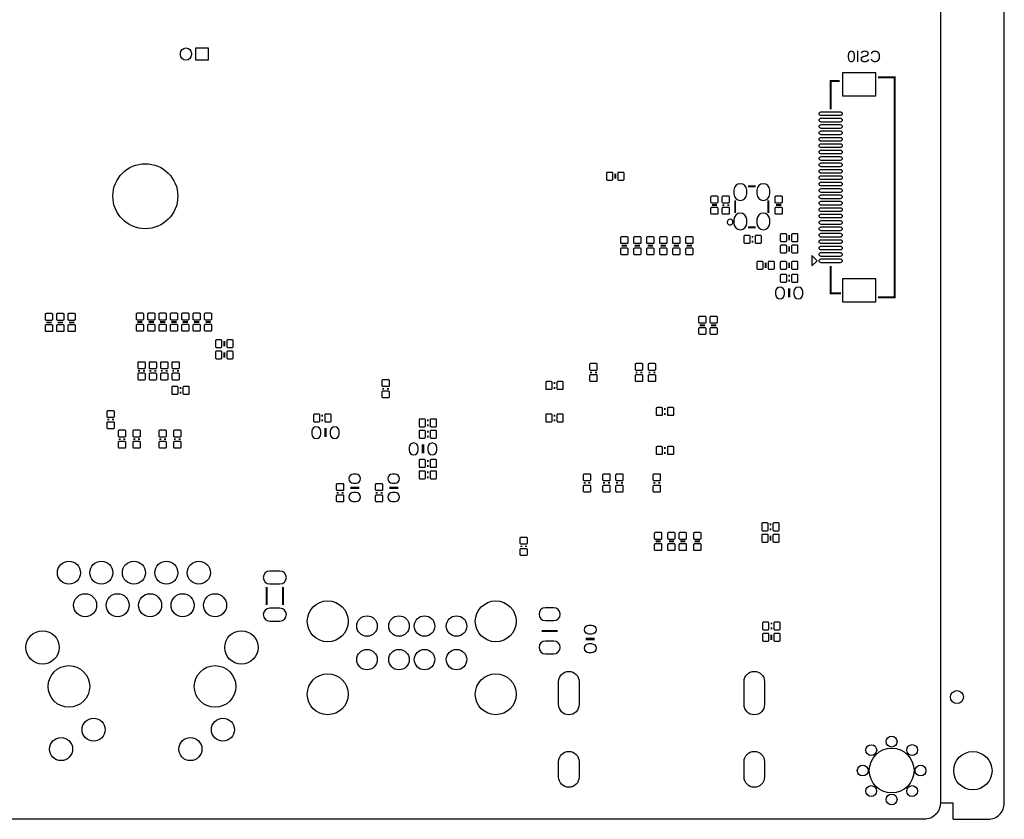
# Model space of a CAD drawing. Extents: x -5 to 175, y 0 to 125.
# Tile 4 of 5: x 98 to 175, y 0 to 62. Entities that reach past the tile are written whole.
import ezdxf

# ---------------------------------------------------------------- set-up
doc = ezdxf.new("R2010")
doc.units = 0
for name, color, linetype in [('BG_OUTLINE', 7, 'CONTINUOUS'), ('BG_SILKSCREEN_BOTTOM', 23, 'CONTINUOUS'), ('PG_SILKSCREEN_BOTTOM', 23, 'CONTINUOUS'), ('PIN_BOTTOM', 132, 'CONTINUOUS')]:
    doc.layers.add(name, color=color, linetype=linetype)

msp = doc.modelspace()

# ---------------------------------------------------------------- linework, layer by layer
at = {"layer": 'BG_OUTLINE'}
for points in [[(-0.999998, 124.99975), (-0.999998, 123.72975), (0, 123.72975, -0.414214), (1.27, 124.99975), (168.730676, 124.99975, -0.414214), (170.000676, 123.72975), (170.000676, 1.27, -0.414214), (168.730676, 0), (1.27, 0, -0.414214), (0, 1.27), (0, 123.72975)], [(171.000674, 0), (173.730666, 0, 0.414214), (175.000666, 1.27), (175.000666, 123.72975, 0.414214), (173.730666, 124.99975), (171.000674, 124.99975)]]:
    msp.add_lwpolyline(points, format="xyb", dxfattribs=at)
msp.add_lwpolyline([(171.000674, 0), (171.000674, 1.27), (170.000676, 1.27)], dxfattribs=at)
at = {"layer": 'PG_SILKSCREEN_BOTTOM'}
for points, const_width in [([(161.423604, 55.493158), (161.423604, 57.702958), (162.123628, 57.702958)], 0.1524), ([(165.123622, 58.002932), (166.423594, 58.002932), (166.423594, 40.803068), (165.123622, 40.803068)], 0.1524), ([(144.5768, 50.0634), (144.5768, 50.4698)], 0.1524), ([(154.954732, 49.478946), (155.55468, 49.478946)], 0.1524), ([(152.536906, 48.006), (152.130506, 48.006)], 0.1524), ([(153.032206, 47.9425), (153.032206, 48.0695)], 0.1524), ([(153.413206, 48.0695), (153.413206, 47.9425)], 0.1524), ([(153.954734, 47.379128), (153.954734, 48.378872)], 0.1524), ([(156.554678, 47.379128), (156.554678, 48.378872)], 0.1524), ([(157.1498, 48.006), (157.5562, 48.006)], 0.1524), ([(154.954732, 46.279054), (155.55468, 46.279054)], 0.1524), ([(155.2575, 45.5295), (155.3845, 45.5295)], 0.1524), ([(158.175706, 45.2628), (158.175706, 45.6692)], 0.1524), ([(145.0848, 44.831), (145.4912, 44.831)], 0.1524), ([(146.1008, 44.831), (146.5072, 44.831)], 0.1524), ([(147.1168, 44.831), (147.5232, 44.831)], 0.1524), ([(148.1328, 44.831), (148.5392, 44.831)], 0.1524), ([(149.1488, 44.831), (149.5552, 44.831)], 0.1524), ([(150.1648, 44.831), (150.5712, 44.831)], 0.1524), ([(155.3845, 45.1485), (155.2575, 45.1485)], 0.1524), ([(158.175706, 44.3738), (158.175706, 44.7802)], 0.1524), ([(156.337, 43.5102), (156.337, 43.1038)], 0.1524), ([(158.175706, 43.1038), (158.175706, 43.5102)], 0.1524), ([(161.423604, 43.253152), (161.423604, 41.103042), (162.223704, 41.103042)], 0.1524), ([(158.112206, 42.4815), (158.239206, 42.4815)], 0.1524), ([(158.239206, 42.1005), (158.112206, 42.1005)], 0.1524), ([(158.175706, 40.7924), (158.175706, 41.5036)], 0.2032), ([(100.089716, 38.833044), (100.496116, 38.833044)], 0.1524), ([(100.978716, 38.833044), (101.385116, 38.833044)], 0.1524), ([(101.867716, 38.833044), (102.274116, 38.833044)], 0.1524), ([(107.201716, 38.862), (107.608116, 38.862)], 0.1524), ([(108.497116, 38.862), (108.090716, 38.862)], 0.1524), ([(109.386116, 38.862), (108.979716, 38.862)], 0.1524), ([(109.868716, 38.862), (110.275116, 38.862)], 0.1524), ([(111.164116, 38.862), (110.757716, 38.862)], 0.1524), ([(111.646716, 38.862), (112.053116, 38.862)], 0.1524), ([(112.535716, 38.862), (112.942116, 38.862)], 0.1524), ([(151.5872, 38.608), (151.1808, 38.608)], 0.1524), ([(152.4762, 38.608), (152.0698, 38.608)], 0.1524), ([(114.008916, 37.385244), (114.008916, 36.978844)], 0.1524), ([(114.008916, 36.496244), (114.008916, 36.089844)], 0.1524), ([(107.341416, 34.9885), (107.341416, 35.1155)], 0.1524), ([(107.722416, 35.1155), (107.722416, 34.9885)], 0.1524), ([(108.230416, 34.9885), (108.230416, 35.1155)], 0.1524), ([(108.611416, 35.1155), (108.611416, 34.9885)], 0.1524), ([(109.119416, 34.9885), (109.119416, 35.1155)], 0.1524), ([(109.500416, 35.1155), (109.500416, 34.9885)], 0.1524), ([(110.008416, 34.9885), (110.008416, 35.1155)], 0.1524), ([(110.389416, 35.1155), (110.389416, 34.9885)], 0.1524), ([(142.6845, 34.8615), (142.6845, 34.9885)], 0.1524), ([(143.0655, 34.9885), (143.0655, 34.8615)], 0.1524), ([(146.2405, 34.8615), (146.2405, 34.9885)], 0.1524), ([(146.6215, 34.9885), (146.6215, 34.8615)], 0.1524), ([(147.2565, 34.8615), (147.2565, 34.9885)], 0.1524), ([(147.6375, 34.9885), (147.6375, 34.8615)], 0.1524), ([(139.7635, 34.0995), (139.8905, 34.0995)], 0.1524), ([(110.516416, 33.7185), (110.643416, 33.7185)], 0.1524), ([(110.643416, 33.3375), (110.516416, 33.3375)], 0.1524), ([(126.4285, 33.5915), (126.4285, 33.7185)], 0.1524), ([(126.8095, 33.7185), (126.8095, 33.5915)], 0.1524), ([(139.8905, 33.7185), (139.7635, 33.7185)], 0.1524), ([(121.6025, 31.5595), (121.7295, 31.5595)], 0.1524), ([(139.7635, 31.5595), (139.8905, 31.5595)], 0.1524), ([(148.3995, 32.0675), (148.5265, 32.0675)], 0.1524), ([(148.5265, 31.6865), (148.3995, 31.6865)], 0.1524), ([(104.928416, 31.1785), (104.928416, 31.3055)], 0.1524), ([(105.309416, 31.3055), (105.309416, 31.1785)], 0.1524), ([(121.7295, 31.1785), (121.6025, 31.1785)], 0.1524), ([(129.8575, 31.1785), (129.9845, 31.1785)], 0.1524), ([(129.9845, 30.7975), (129.8575, 30.7975)], 0.1524), ([(139.8905, 31.1785), (139.7635, 31.1785)], 0.1524), ([(121.92, 30.5816), (121.92, 29.8704)], 0.2032), ([(129.8575, 30.2895), (129.9845, 30.2895)], 0.1524), ([(105.817416, 29.6545), (105.817416, 29.7815)], 0.1524), ([(106.198416, 29.7815), (106.198416, 29.6545)], 0.1524), ([(106.960416, 29.6545), (106.960416, 29.7815)], 0.1524), ([(107.341416, 29.7815), (107.341416, 29.6545)], 0.1524), ([(108.992416, 29.6545), (108.992416, 29.7815)], 0.1524), ([(109.373416, 29.7815), (109.373416, 29.6545)], 0.1524), ([(110.135416, 29.6545), (110.135416, 29.7815)], 0.1524), ([(110.516416, 29.7815), (110.516416, 29.6545)], 0.1524), ([(129.54, 28.6004), (129.54, 29.3116)], 0.2032), ([(129.9845, 29.9085), (129.8575, 29.9085)], 0.1524), ([(148.3995, 29.0195), (148.5265, 29.0195)], 0.1524), ([(148.5265, 28.6385), (148.3995, 28.6385)], 0.1524), ([(129.8575, 28.0035), (129.9845, 28.0035)], 0.1524), ([(129.9845, 27.6225), (129.8575, 27.6225)], 0.1524), ([(129.8575, 27.1145), (129.9845, 27.1145)], 0.1524), ([(129.9845, 26.7335), (129.8575, 26.7335)], 0.1524), ([(142.1765, 26.2255), (142.1765, 26.3525)], 0.1524), ([(142.5575, 26.3525), (142.5575, 26.2255)], 0.1524), ([(143.7005, 26.2255), (143.7005, 26.3525)], 0.1524), ([(144.0815, 26.3525), (144.0815, 26.2255)], 0.1524), ([(144.7165, 26.2255), (144.7165, 26.3525)], 0.1524), ([(145.0975, 26.3525), (145.0975, 26.2255)], 0.1524), ([(147.6375, 26.2255), (147.6375, 26.3525)], 0.1524), ([(148.0185, 26.3525), (148.0185, 26.2255)], 0.1524), ([(122.8725, 25.4635), (122.8725, 25.5905)], 0.1524), ([(123.2535, 25.5905), (123.2535, 25.4635)], 0.1524), ([(123.8504, 25.908), (124.5616, 25.908)], 0.2032), ([(125.9205, 25.4635), (125.9205, 25.5905)], 0.1524), ([(126.3015, 25.5905), (126.3015, 25.4635)], 0.1524), ([(126.8984, 25.908), (127.6096, 25.908)], 0.2032), ([(156.6545, 23.0505), (156.7815, 23.0505)], 0.1524), ([(156.7815, 22.6695), (156.6545, 22.6695)], 0.1524), ([(147.7264, 21.717), (148.1328, 21.717)], 0.1524), ([(148.7678, 21.717), (149.1742, 21.717)], 0.1524), ([(149.6568, 21.717), (150.0632, 21.717)], 0.1524), ([(150.7998, 21.717), (151.2062, 21.717)], 0.1524), ([(156.718, 21.7678), (156.718, 22.1742)], 0.1524), ([(137.2235, 21.2725), (137.2235, 21.3995)], 0.1524), ([(137.6045, 21.3995), (137.6045, 21.2725)], 0.1524), ([(117.3226, 16.7513), (117.3226, 18.1483)], 0.1524), ([(118.5926, 16.7513), (118.5926, 18.1483)], 0.1524), ([(140.081, 14.728952), (138.811, 14.728952)], 0.1524), ([(156.720794, 15.3035), (156.847794, 15.3035)], 0.1524), ([(156.847794, 14.9225), (156.720794, 14.9225)], 0.1524), ([(142.9766, 14.097), (142.2654, 14.097)], 0.2032), ([(156.784294, 14.0208), (156.784294, 14.4272)], 0.1524)]:
    msp.add_lwpolyline(points, dxfattribs=dict(at, const_width=const_width))
msp.add_lwpolyline([(153.778458, 46.679104, 1), (153.330954, 46.678896, 1)], format="xyb", close=True, dxfattribs=at)
msp.add_lwpolyline([(159.953706, 44.062904), (159.953706, 43.263058), (160.353756, 43.663108)], close=True, dxfattribs=at)
at = {"layer": 'PIN_BOTTOM'}
for points in [[(111.432848, 59.867038), (111.432848, 59.766962, -1), (110.582964, 59.766962), (110.582964, 59.867038, -1)], [(162.17392, 55.003065), (160.673796, 55.003065, -1), (160.673796, 55.303039), (162.17392, 55.303039, -1)], [(162.17392, 54.502939), (160.673796, 54.502939, -1), (160.673796, 54.802913), (162.17392, 54.802913, -1)], [(162.17392, 54.003067), (160.673796, 54.003067, -1), (160.673796, 54.303041), (162.17392, 54.303041, -1)], [(162.17392, 53.502941), (160.673796, 53.502941, -1), (160.673796, 53.802915), (162.17392, 53.802915, -1)], [(162.17392, 53.003069), (160.673796, 53.003069, -1), (160.673796, 53.303043), (162.17392, 53.303043, -1)], [(162.17392, 52.502943), (160.673796, 52.502943, -1), (160.673796, 52.802917), (162.17392, 52.802917, -1)], [(162.17392, 52.003071), (160.673796, 52.003071, -1), (160.673796, 52.303045), (162.17392, 52.303045, -1)], [(162.17392, 51.502945), (160.673796, 51.502945, -1), (160.673796, 51.802919), (162.17392, 51.802919, -1)], [(162.17392, 51.003073), (160.673796, 51.003073, -1), (160.673796, 51.303047), (162.17392, 51.303047, -1)], [(143.961866, 49.966626), (144.311878, 49.966626, 0.415686), (144.386808, 50.041556), (144.386808, 50.491644, 0.415686), (144.311878, 50.566574), (143.961866, 50.566574, 0.415686), (143.886936, 50.491644), (143.886936, 50.041556, 0.415686)], [(144.841722, 49.966626), (145.191734, 49.966626, 0.415686), (145.266664, 50.041556), (145.266664, 50.491644, 0.415686), (145.191734, 50.566574), (144.841722, 50.566574, 0.415686), (144.766792, 50.491644), (144.766792, 50.041556, 0.415686)], [(162.17392, 50.502947), (160.673796, 50.502947, -1), (160.673796, 50.802921), (162.17392, 50.802921, -1)], [(162.17392, 50.003075), (160.673796, 50.003075, -1), (160.673796, 50.303049), (162.17392, 50.303049, -1)], [(153.854531, 49.179099), (153.854531, 48.879125, 1), (154.854529, 48.879125), (154.854529, 49.179099, 1)], [(155.654883, 49.179099), (155.654883, 48.879125, 1), (156.654881, 48.879125), (156.654881, 49.179099, 1)], [(162.17392, 49.502949), (160.673796, 49.502949, -1), (160.673796, 49.802923), (162.17392, 49.802923, -1)], [(162.17392, 49.003077), (160.673796, 49.003077, -1), (160.673796, 49.303051), (162.17392, 49.303051, -1)], [(152.63368, 48.270922), (152.63368, 48.620934, 0.415686), (152.55875, 48.695864), (152.108662, 48.695864, 0.415686), (152.033732, 48.620934), (152.033732, 48.270922, 0.415686), (152.108662, 48.195992), (152.55875, 48.195992, 0.415686)], [(152.922732, 48.620934), (152.922732, 48.270922, 0.415686), (152.997662, 48.195992), (153.44775, 48.195992, 0.415686), (153.52268, 48.270922), (153.52268, 48.620934, 0.415686), (153.44775, 48.695864), (152.997662, 48.695864, 0.415686)], [(157.053026, 48.620934), (157.053026, 48.270922, 0.415686), (157.127956, 48.195992), (157.578044, 48.195992, 0.415686), (157.652974, 48.270922), (157.652974, 48.620934, 0.415686), (157.578044, 48.695864), (157.127956, 48.695864, 0.415686)], [(162.17392, 48.502951), (160.673796, 48.502951, -1), (160.673796, 48.802925), (162.17392, 48.802925, -1)], [(152.63368, 47.391066), (152.63368, 47.741078, 0.415686), (152.55875, 47.816008), (152.108662, 47.816008, 0.415686), (152.033732, 47.741078), (152.033732, 47.391066, 0.415686), (152.108662, 47.316136), (152.55875, 47.316136, 0.415686)], [(152.922732, 47.741078), (152.922732, 47.391066, 0.415686), (152.997662, 47.316136), (153.44775, 47.316136, 0.415686), (153.52268, 47.391066), (153.52268, 47.741078, 0.415686), (153.44775, 47.816008), (152.997662, 47.816008, 0.415686)], [(157.053026, 47.741078), (157.053026, 47.391066, 0.415686), (157.127956, 47.316136), (157.578044, 47.316136, 0.415686), (157.652974, 47.391066), (157.652974, 47.741078, 0.415686), (157.578044, 47.816008), (157.127956, 47.816008, 0.415686)], [(162.17392, 48.003079), (160.673796, 48.003079, -1), (160.673796, 48.303053), (162.17392, 48.303053, -1)], [(162.17392, 47.502953), (160.673796, 47.502953, -1), (160.673796, 47.802927), (162.17392, 47.802927, -1)], [(153.854531, 46.878875), (153.854531, 46.578901, 1), (154.854529, 46.578901), (154.854529, 46.878875, 1)], [(155.654883, 46.878875), (155.654883, 46.578901, 1), (156.654881, 46.578901), (156.654881, 46.878875, 1)], [(162.17392, 47.003081), (160.673796, 47.003081, -1), (160.673796, 47.303055), (162.17392, 47.303055, -1)], [(162.17392, 46.502955), (160.673796, 46.502955, -1), (160.673796, 46.802929), (162.17392, 46.802929, -1)], [(162.17392, 46.003083), (160.673796, 46.003083, -1), (160.673796, 46.303057), (162.17392, 46.303057, -1)], [(144.988026, 45.445934), (144.988026, 45.095922, 0.415686), (145.062956, 45.020992), (145.513044, 45.020992, 0.415686), (145.587974, 45.095922), (145.587974, 45.445934, 0.415686), (145.513044, 45.520864), (145.062956, 45.520864, 0.415686)], [(146.004026, 45.445934), (146.004026, 45.095922, 0.415686), (146.078956, 45.020992), (146.529044, 45.020992, 0.415686), (146.603974, 45.095922), (146.603974, 45.445934, 0.415686), (146.529044, 45.520864), (146.078956, 45.520864, 0.415686)], [(147.020026, 45.445934), (147.020026, 45.095922, 0.415686), (147.094956, 45.020992), (147.545044, 45.020992, 0.415686), (147.619974, 45.095922), (147.619974, 45.445934, 0.415686), (147.545044, 45.520864), (147.094956, 45.520864, 0.415686)], [(148.036026, 45.445934), (148.036026, 45.095922, 0.415686), (148.110956, 45.020992), (148.561044, 45.020992, 0.415686), (148.635974, 45.095922), (148.635974, 45.445934, 0.415686), (148.561044, 45.520864), (148.110956, 45.520864, 0.415686)], [(149.052026, 45.445934), (149.052026, 45.095922, 0.415686), (149.126956, 45.020992), (149.577044, 45.020992, 0.415686), (149.651974, 45.095922), (149.651974, 45.445934, 0.415686), (149.577044, 45.520864), (149.126956, 45.520864, 0.415686)], [(150.068026, 45.445934), (150.068026, 45.095922, 0.415686), (150.142956, 45.020992), (150.593044, 45.020992, 0.415686), (150.667974, 45.095922), (150.667974, 45.445934, 0.415686), (150.593044, 45.520864), (150.142956, 45.520864, 0.415686)], [(154.706066, 45.039026), (155.056078, 45.039026, 0.415686), (155.131008, 45.113956), (155.131008, 45.564044, 0.415686), (155.056078, 45.638974), (154.706066, 45.638974, 0.415686), (154.631136, 45.564044), (154.631136, 45.113956, 0.415686)], [(155.585922, 45.039026), (155.935934, 45.039026, 0.415686), (156.010864, 45.113956), (156.010864, 45.564044, 0.415686), (155.935934, 45.638974), (155.585922, 45.638974, 0.415686), (155.510992, 45.564044), (155.510992, 45.113956, 0.415686)], [(157.560772, 45.166026), (157.910784, 45.166026, 0.415686), (157.985714, 45.240956), (157.985714, 45.691044, 0.415686), (157.910784, 45.765974), (157.560772, 45.765974, 0.415686), (157.485842, 45.691044), (157.485842, 45.240956, 0.415686)], [(158.440628, 45.166026), (158.79064, 45.166026, 0.415686), (158.86557, 45.240956), (158.86557, 45.691044, 0.415686), (158.79064, 45.765974), (158.440628, 45.765974, 0.415686), (158.365698, 45.691044), (158.365698, 45.240956, 0.415686)], [(162.17392, 45.502957), (160.673796, 45.502957, -1), (160.673796, 45.802931), (162.17392, 45.802931, -1)], [(157.560772, 44.277026), (157.910784, 44.277026, 0.415686), (157.985714, 44.351956), (157.985714, 44.802044, 0.415686), (157.910784, 44.876974), (157.560772, 44.876974, 0.415686), (157.485842, 44.802044), (157.485842, 44.351956, 0.415686)], [(158.440628, 44.277026), (158.79064, 44.277026, 0.415686), (158.86557, 44.351956), (158.86557, 44.802044, 0.415686), (158.79064, 44.876974), (158.440628, 44.876974, 0.415686), (158.365698, 44.802044), (158.365698, 44.351956, 0.415686)], [(162.17392, 45.003085), (160.673796, 45.003085, -1), (160.673796, 45.303059), (162.17392, 45.303059, -1)], [(162.17392, 44.502959), (160.673796, 44.502959, -1), (160.673796, 44.802933), (162.17392, 44.802933, -1)], [(144.988026, 44.566078), (144.988026, 44.216066, 0.415686), (145.062956, 44.141136), (145.513044, 44.141136, 0.415686), (145.587974, 44.216066), (145.587974, 44.566078, 0.415686), (145.513044, 44.641008), (145.062956, 44.641008, 0.415686)], [(146.004026, 44.566078), (146.004026, 44.216066, 0.415686), (146.078956, 44.141136), (146.529044, 44.141136, 0.415686), (146.603974, 44.216066), (146.603974, 44.566078, 0.415686), (146.529044, 44.641008), (146.078956, 44.641008, 0.415686)], [(147.020026, 44.566078), (147.020026, 44.216066, 0.415686), (147.094956, 44.141136), (147.545044, 44.141136, 0.415686), (147.619974, 44.216066), (147.619974, 44.566078, 0.415686), (147.545044, 44.641008), (147.094956, 44.641008, 0.415686)], [(148.036026, 44.566078), (148.036026, 44.216066, 0.415686), (148.110956, 44.141136), (148.561044, 44.141136, 0.415686), (148.635974, 44.216066), (148.635974, 44.566078, 0.415686), (148.561044, 44.641008), (148.110956, 44.641008, 0.415686)], [(149.052026, 44.566078), (149.052026, 44.216066, 0.415686), (149.126956, 44.141136), (149.577044, 44.141136, 0.415686), (149.651974, 44.216066), (149.651974, 44.566078, 0.415686), (149.577044, 44.641008), (149.126956, 44.641008, 0.415686)], [(150.068026, 44.566078), (150.068026, 44.216066, 0.415686), (150.142956, 44.141136), (150.593044, 44.141136, 0.415686), (150.667974, 44.216066), (150.667974, 44.566078, 0.415686), (150.593044, 44.641008), (150.142956, 44.641008, 0.415686)], [(162.17392, 44.003087), (160.673796, 44.003087, -1), (160.673796, 44.303061), (162.17392, 44.303061, -1)], [(156.072078, 43.606974), (155.722066, 43.606974, 0.415686), (155.647136, 43.532044), (155.647136, 43.081956, 0.415686), (155.722066, 43.007026), (156.072078, 43.007026, 0.415686), (156.147008, 43.081956), (156.147008, 43.532044, 0.415686)], [(156.951934, 43.606974), (156.601922, 43.606974, 0.415686), (156.526992, 43.532044), (156.526992, 43.081956, 0.415686), (156.601922, 43.007026), (156.951934, 43.007026, 0.415686), (157.026864, 43.081956), (157.026864, 43.532044, 0.415686)], [(157.560772, 43.007026), (157.910784, 43.007026, 0.415686), (157.985714, 43.081956), (157.985714, 43.532044, 0.415686), (157.910784, 43.606974), (157.560772, 43.606974, 0.415686), (157.485842, 43.532044), (157.485842, 43.081956, 0.415686)], [(158.440628, 43.007026), (158.79064, 43.007026, 0.415686), (158.86557, 43.081956), (158.86557, 43.532044, 0.415686), (158.79064, 43.606974), (158.440628, 43.606974, 0.415686), (158.365698, 43.532044), (158.365698, 43.081956, 0.415686)], [(162.17392, 43.502961), (160.673796, 43.502961, -1), (160.673796, 43.802935), (162.17392, 43.802935, -1)], [(157.560772, 41.991026), (157.910784, 41.991026, 0.415686), (157.985714, 42.065956), (157.985714, 42.516044, 0.415686), (157.910784, 42.590974), (157.560772, 42.590974, 0.415686), (157.485842, 42.516044), (157.485842, 42.065956, 0.415686)], [(158.440628, 41.991026), (158.79064, 41.991026, 0.415686), (158.86557, 42.065956), (158.86557, 42.516044, 0.415686), (158.79064, 42.590974), (158.440628, 42.590974, 0.415686), (158.365698, 42.516044), (158.365698, 42.065956, 0.415686)], [(157.095952, 41.2496), (157.095952, 41.0464, 1), (157.807152, 41.0464), (157.807152, 41.2496, 1)], [(158.54426, 41.2496), (158.54426, 41.0464, 1), (159.25546, 41.0464), (159.25546, 41.2496, 1)], [(99.992942, 39.447978), (99.992942, 39.097966, 0.415686), (100.067872, 39.023036), (100.51796, 39.023036, 0.415686), (100.59289, 39.097966), (100.59289, 39.447978, 0.415686), (100.51796, 39.522908), (100.067872, 39.522908, 0.415686)], [(100.881942, 39.447978), (100.881942, 39.097966, 0.415686), (100.956872, 39.023036), (101.40696, 39.023036, 0.415686), (101.48189, 39.097966), (101.48189, 39.447978, 0.415686), (101.40696, 39.522908), (100.956872, 39.522908, 0.415686)], [(101.770942, 39.447978), (101.770942, 39.097966, 0.415686), (101.845872, 39.023036), (102.29596, 39.023036, 0.415686), (102.37089, 39.097966), (102.37089, 39.447978, 0.415686), (102.29596, 39.522908), (101.845872, 39.522908, 0.415686)], [(107.104942, 39.476934), (107.104942, 39.126922, 0.415686), (107.179872, 39.051992), (107.62996, 39.051992, 0.415686), (107.70489, 39.126922), (107.70489, 39.476934, 0.415686), (107.62996, 39.551864), (107.179872, 39.551864, 0.415686)], [(108.59389, 39.126922), (108.59389, 39.476934, 0.415686), (108.51896, 39.551864), (108.068872, 39.551864, 0.415686), (107.993942, 39.476934), (107.993942, 39.126922, 0.415686), (108.068872, 39.051992), (108.51896, 39.051992, 0.415686)], [(109.48289, 39.126922), (109.48289, 39.476934, 0.415686), (109.40796, 39.551864), (108.957872, 39.551864, 0.415686), (108.882942, 39.476934), (108.882942, 39.126922, 0.415686), (108.957872, 39.051992), (109.40796, 39.051992, 0.415686)], [(109.771942, 39.476934), (109.771942, 39.126922, 0.415686), (109.846872, 39.051992), (110.29696, 39.051992, 0.415686), (110.37189, 39.126922), (110.37189, 39.476934, 0.415686), (110.29696, 39.551864), (109.846872, 39.551864, 0.415686)], [(111.26089, 39.126922), (111.26089, 39.476934, 0.415686), (111.18596, 39.551864), (110.735872, 39.551864, 0.415686), (110.660942, 39.476934), (110.660942, 39.126922, 0.415686), (110.735872, 39.051992), (111.18596, 39.051992, 0.415686)], [(111.549942, 39.476934), (111.549942, 39.126922, 0.415686), (111.624872, 39.051992), (112.07496, 39.051992, 0.415686), (112.14989, 39.126922), (112.14989, 39.476934, 0.415686), (112.07496, 39.551864), (111.624872, 39.551864, 0.415686)], [(112.438942, 39.476934), (112.438942, 39.126922, 0.415686), (112.513872, 39.051992), (112.96396, 39.051992, 0.415686), (113.03889, 39.126922), (113.03889, 39.476934, 0.415686), (112.96396, 39.551864), (112.513872, 39.551864, 0.415686)], [(151.683974, 38.872922), (151.683974, 39.222934, 0.415686), (151.609044, 39.297864), (151.158956, 39.297864, 0.415686), (151.084026, 39.222934), (151.084026, 38.872922, 0.415686), (151.158956, 38.797992), (151.609044, 38.797992, 0.415686)], [(152.572974, 38.872922), (152.572974, 39.222934, 0.415686), (152.498044, 39.297864), (152.047956, 39.297864, 0.415686), (151.973026, 39.222934), (151.973026, 38.872922, 0.415686), (152.047956, 38.797992), (152.498044, 38.797992, 0.415686)], [(99.992942, 38.568122), (99.992942, 38.21811, 0.415686), (100.067872, 38.14318), (100.51796, 38.14318, 0.415686), (100.59289, 38.21811), (100.59289, 38.568122, 0.415686), (100.51796, 38.643052), (100.067872, 38.643052, 0.415686)], [(100.881942, 38.568122), (100.881942, 38.21811, 0.415686), (100.956872, 38.14318), (101.40696, 38.14318, 0.415686), (101.48189, 38.21811), (101.48189, 38.568122, 0.415686), (101.40696, 38.643052), (100.956872, 38.643052, 0.415686)], [(101.770942, 38.568122), (101.770942, 38.21811, 0.415686), (101.845872, 38.14318), (102.29596, 38.14318, 0.415686), (102.37089, 38.21811), (102.37089, 38.568122, 0.415686), (102.29596, 38.643052), (101.845872, 38.643052, 0.415686)], [(107.104942, 38.597078), (107.104942, 38.247066, 0.415686), (107.179872, 38.172136), (107.62996, 38.172136, 0.415686), (107.70489, 38.247066), (107.70489, 38.597078, 0.415686), (107.62996, 38.672008), (107.179872, 38.672008, 0.415686)], [(108.59389, 38.247066), (108.59389, 38.597078, 0.415686), (108.51896, 38.672008), (108.068872, 38.672008, 0.415686), (107.993942, 38.597078), (107.993942, 38.247066, 0.415686), (108.068872, 38.172136), (108.51896, 38.172136, 0.415686)], [(109.48289, 38.247066), (109.48289, 38.597078, 0.415686), (109.40796, 38.672008), (108.957872, 38.672008, 0.415686), (108.882942, 38.597078), (108.882942, 38.247066, 0.415686), (108.957872, 38.172136), (109.40796, 38.172136, 0.415686)], [(109.771942, 38.597078), (109.771942, 38.247066, 0.415686), (109.846872, 38.172136), (110.29696, 38.172136, 0.415686), (110.37189, 38.247066), (110.37189, 38.597078, 0.415686), (110.29696, 38.672008), (109.846872, 38.672008, 0.415686)], [(111.26089, 38.247066), (111.26089, 38.597078, 0.415686), (111.18596, 38.672008), (110.735872, 38.672008, 0.415686), (110.660942, 38.597078), (110.660942, 38.247066, 0.415686), (110.735872, 38.172136), (111.18596, 38.172136, 0.415686)], [(111.549942, 38.597078), (111.549942, 38.247066, 0.415686), (111.624872, 38.172136), (112.07496, 38.172136, 0.415686), (112.14989, 38.247066), (112.14989, 38.597078, 0.415686), (112.07496, 38.672008), (111.624872, 38.672008, 0.415686)], [(112.438942, 38.597078), (112.438942, 38.247066, 0.415686), (112.513872, 38.172136), (112.96396, 38.172136, 0.415686), (113.03889, 38.247066), (113.03889, 38.597078, 0.415686), (112.96396, 38.672008), (112.513872, 38.672008, 0.415686)], [(151.683974, 37.993066), (151.683974, 38.343078, 0.415686), (151.609044, 38.418008), (151.158956, 38.418008, 0.415686), (151.084026, 38.343078), (151.084026, 37.993066, 0.415686), (151.158956, 37.918136), (151.609044, 37.918136, 0.415686)], [(152.572974, 37.993066), (152.572974, 38.343078, 0.415686), (152.498044, 38.418008), (152.047956, 38.418008, 0.415686), (151.973026, 38.343078), (151.973026, 37.993066, 0.415686), (152.047956, 37.918136), (152.498044, 37.918136, 0.415686)], [(113.743994, 37.482018), (113.393982, 37.482018, 0.415686), (113.319052, 37.407088), (113.319052, 36.957, 0.415686), (113.393982, 36.88207), (113.743994, 36.88207, 0.415686), (113.818924, 36.957), (113.818924, 37.407088, 0.415686)], [(114.62385, 37.482018), (114.273838, 37.482018, 0.415686), (114.198908, 37.407088), (114.198908, 36.957, 0.415686), (114.273838, 36.88207), (114.62385, 36.88207, 0.415686), (114.69878, 36.957), (114.69878, 37.407088, 0.415686)], [(113.743994, 36.593018), (113.393982, 36.593018, 0.415686), (113.319052, 36.518088), (113.319052, 36.068, 0.415686), (113.393982, 35.99307), (113.743994, 35.99307, 0.415686), (113.818924, 36.068), (113.818924, 36.518088, 0.415686)], [(114.62385, 36.593018), (114.273838, 36.593018, 0.415686), (114.198908, 36.518088), (114.198908, 36.068, 0.415686), (114.273838, 35.99307), (114.62385, 35.99307, 0.415686), (114.69878, 36.068), (114.69878, 36.518088, 0.415686)], [(107.83189, 35.316922), (107.83189, 35.666934, 0.415686), (107.75696, 35.741864), (107.306872, 35.741864, 0.415686), (107.231942, 35.666934), (107.231942, 35.316922, 0.415686), (107.306872, 35.241992), (107.75696, 35.241992, 0.415686)], [(108.72089, 35.316922), (108.72089, 35.666934, 0.415686), (108.64596, 35.741864), (108.195872, 35.741864, 0.415686), (108.120942, 35.666934), (108.120942, 35.316922, 0.415686), (108.195872, 35.241992), (108.64596, 35.241992, 0.415686)], [(109.60989, 35.316922), (109.60989, 35.666934, 0.415686), (109.53496, 35.741864), (109.084872, 35.741864, 0.415686), (109.009942, 35.666934), (109.009942, 35.316922, 0.415686), (109.084872, 35.241992), (109.53496, 35.241992, 0.415686)], [(110.49889, 35.316922), (110.49889, 35.666934, 0.415686), (110.42396, 35.741864), (109.973872, 35.741864, 0.415686), (109.898942, 35.666934), (109.898942, 35.316922, 0.415686), (109.973872, 35.241992), (110.42396, 35.241992, 0.415686)], [(143.174974, 35.189922), (143.174974, 35.539934, 0.415686), (143.100044, 35.614864), (142.649956, 35.614864, 0.415686), (142.575026, 35.539934), (142.575026, 35.189922, 0.415686), (142.649956, 35.114992), (143.100044, 35.114992, 0.415686)], [(146.730974, 35.189922), (146.730974, 35.539934, 0.415686), (146.656044, 35.614864), (146.205956, 35.614864, 0.415686), (146.131026, 35.539934), (146.131026, 35.189922, 0.415686), (146.205956, 35.114992), (146.656044, 35.114992, 0.415686)], [(147.746974, 35.189922), (147.746974, 35.539934, 0.415686), (147.672044, 35.614864), (147.221956, 35.614864, 0.415686), (147.147026, 35.539934), (147.147026, 35.189922, 0.415686), (147.221956, 35.114992), (147.672044, 35.114992, 0.415686)], [(107.83189, 34.437066), (107.83189, 34.787078, 0.415686), (107.75696, 34.862008), (107.306872, 34.862008, 0.415686), (107.231942, 34.787078), (107.231942, 34.437066, 0.415686), (107.306872, 34.362136), (107.75696, 34.362136, 0.415686)], [(108.72089, 34.437066), (108.72089, 34.787078, 0.415686), (108.64596, 34.862008), (108.195872, 34.862008, 0.415686), (108.120942, 34.787078), (108.120942, 34.437066, 0.415686), (108.195872, 34.362136), (108.64596, 34.362136, 0.415686)], [(109.60989, 34.437066), (109.60989, 34.787078, 0.415686), (109.53496, 34.862008), (109.084872, 34.862008, 0.415686), (109.009942, 34.787078), (109.009942, 34.437066, 0.415686), (109.084872, 34.362136), (109.53496, 34.362136, 0.415686)], [(110.49889, 34.437066), (110.49889, 34.787078, 0.415686), (110.42396, 34.862008), (109.973872, 34.862008, 0.415686), (109.898942, 34.787078), (109.898942, 34.437066, 0.415686), (109.973872, 34.362136), (110.42396, 34.362136, 0.415686)], [(143.174974, 34.310066), (143.174974, 34.660078, 0.415686), (143.100044, 34.735008), (142.649956, 34.735008, 0.415686), (142.575026, 34.660078), (142.575026, 34.310066, 0.415686), (142.649956, 34.235136), (143.100044, 34.235136, 0.415686)], [(146.730974, 34.310066), (146.730974, 34.660078, 0.415686), (146.656044, 34.735008), (146.205956, 34.735008, 0.415686), (146.131026, 34.660078), (146.131026, 34.310066, 0.415686), (146.205956, 34.235136), (146.656044, 34.235136, 0.415686)], [(147.746974, 34.310066), (147.746974, 34.660078, 0.415686), (147.672044, 34.735008), (147.221956, 34.735008, 0.415686), (147.147026, 34.660078), (147.147026, 34.310066, 0.415686), (147.221956, 34.235136), (147.672044, 34.235136, 0.415686)], [(126.918974, 33.919922), (126.918974, 34.269934, 0.415686), (126.844044, 34.344864), (126.393956, 34.344864, 0.415686), (126.319026, 34.269934), (126.319026, 33.919922, 0.415686), (126.393956, 33.844992), (126.844044, 33.844992, 0.415686)], [(139.562078, 34.208974), (139.212066, 34.208974, 0.415686), (139.137136, 34.134044), (139.137136, 33.683956, 0.415686), (139.212066, 33.609026), (139.562078, 33.609026, 0.415686), (139.637008, 33.683956), (139.637008, 34.134044, 0.415686)], [(140.441934, 34.208974), (140.091922, 34.208974, 0.415686), (140.016992, 34.134044), (140.016992, 33.683956, 0.415686), (140.091922, 33.609026), (140.441934, 33.609026, 0.415686), (140.516864, 33.683956), (140.516864, 34.134044, 0.415686)], [(109.964982, 33.228026), (110.314994, 33.228026, 0.415686), (110.389924, 33.302956), (110.389924, 33.753044, 0.415686), (110.314994, 33.827974), (109.964982, 33.827974, 0.415686), (109.890052, 33.753044), (109.890052, 33.302956, 0.415686)], [(110.844838, 33.228026), (111.19485, 33.228026, 0.415686), (111.26978, 33.302956), (111.26978, 33.753044, 0.415686), (111.19485, 33.827974), (110.844838, 33.827974, 0.415686), (110.769908, 33.753044), (110.769908, 33.302956, 0.415686)], [(126.918974, 33.040066), (126.918974, 33.390078, 0.415686), (126.844044, 33.465008), (126.393956, 33.465008, 0.415686), (126.319026, 33.390078), (126.319026, 33.040066, 0.415686), (126.393956, 32.965136), (126.844044, 32.965136, 0.415686)], [(104.818942, 31.856934), (104.818942, 31.506922, 0.415686), (104.893872, 31.431992), (105.34396, 31.431992, 0.415686), (105.41889, 31.506922), (105.41889, 31.856934, 0.415686), (105.34396, 31.931864), (104.893872, 31.931864, 0.415686)], [(121.401078, 31.668974), (121.051066, 31.668974, 0.415686), (120.976136, 31.594044), (120.976136, 31.143956, 0.415686), (121.051066, 31.069026), (121.401078, 31.069026, 0.415686), (121.476008, 31.143956), (121.476008, 31.594044, 0.415686)], [(122.280934, 31.668974), (121.930922, 31.668974, 0.415686), (121.855992, 31.594044), (121.855992, 31.143956, 0.415686), (121.930922, 31.069026), (122.280934, 31.069026, 0.415686), (122.355864, 31.143956), (122.355864, 31.594044, 0.415686)], [(139.562078, 31.668974), (139.212066, 31.668974, 0.415686), (139.137136, 31.594044), (139.137136, 31.143956, 0.415686), (139.212066, 31.069026), (139.562078, 31.069026, 0.415686), (139.637008, 31.143956), (139.637008, 31.594044, 0.415686)], [(140.441934, 31.668974), (140.091922, 31.668974, 0.415686), (140.016992, 31.594044), (140.016992, 31.143956, 0.415686), (140.091922, 31.069026), (140.441934, 31.069026, 0.415686), (140.516864, 31.143956), (140.516864, 31.594044, 0.415686)], [(147.848066, 31.577026), (148.198078, 31.577026, 0.415686), (148.273008, 31.651956), (148.273008, 32.102044, 0.415686), (148.198078, 32.176974), (147.848066, 32.176974, 0.415686), (147.773136, 32.102044), (147.773136, 31.651956, 0.415686)], [(148.727922, 31.577026), (149.077934, 31.577026, 0.415686), (149.152864, 31.651956), (149.152864, 32.102044, 0.415686), (149.077934, 32.176974), (148.727922, 32.176974, 0.415686), (148.652992, 32.102044), (148.652992, 31.651956, 0.415686)], [(104.818942, 30.977078), (104.818942, 30.627066, 0.415686), (104.893872, 30.552136), (105.34396, 30.552136, 0.415686), (105.41889, 30.627066), (105.41889, 30.977078, 0.415686), (105.34396, 31.052008), (104.893872, 31.052008, 0.415686)], [(129.306066, 30.688026), (129.656078, 30.688026, 0.415686), (129.731008, 30.762956), (129.731008, 31.213044, 0.415686), (129.656078, 31.287974), (129.306066, 31.287974, 0.415686), (129.231136, 31.213044), (129.231136, 30.762956, 0.415686)], [(130.185922, 30.688026), (130.535934, 30.688026, 0.415686), (130.610864, 30.762956), (130.610864, 31.213044, 0.415686), (130.535934, 31.287974), (130.185922, 31.287974, 0.415686), (130.110992, 31.213044), (130.110992, 30.762956, 0.415686)], [(105.707942, 30.332934), (105.707942, 29.982922, 0.415686), (105.782872, 29.907992), (106.23296, 29.907992, 0.415686), (106.30789, 29.982922), (106.30789, 30.332934, 0.415686), (106.23296, 30.407864), (105.782872, 30.407864, 0.415686)], [(106.850942, 30.332934), (106.850942, 29.982922, 0.415686), (106.925872, 29.907992), (107.37596, 29.907992, 0.415686), (107.45089, 29.982922), (107.45089, 30.332934, 0.415686), (107.37596, 30.407864), (106.925872, 30.407864, 0.415686)], [(108.882942, 30.332934), (108.882942, 29.982922, 0.415686), (108.957872, 29.907992), (109.40796, 29.907992, 0.415686), (109.48289, 29.982922), (109.48289, 30.332934, 0.415686), (109.40796, 30.407864), (108.957872, 30.407864, 0.415686)], [(110.025942, 30.332934), (110.025942, 29.982922, 0.415686), (110.100872, 29.907992), (110.55096, 29.907992, 0.415686), (110.62589, 29.982922), (110.62589, 30.332934, 0.415686), (110.55096, 30.407864), (110.100872, 30.407864, 0.415686)], [(121.551446, 30.1244), (121.551446, 30.3276, 1), (120.840246, 30.3276), (120.840246, 30.1244, 1)], [(122.999754, 30.1244), (122.999754, 30.3276, 1), (122.288554, 30.3276), (122.288554, 30.1244, 1)], [(129.306066, 29.799026), (129.656078, 29.799026, 0.415686), (129.731008, 29.873956), (129.731008, 30.324044, 0.415686), (129.656078, 30.398974), (129.306066, 30.398974, 0.415686), (129.231136, 30.324044), (129.231136, 29.873956, 0.415686)], [(130.185922, 29.799026), (130.535934, 29.799026, 0.415686), (130.610864, 29.873956), (130.610864, 30.324044, 0.415686), (130.535934, 30.398974), (130.185922, 30.398974, 0.415686), (130.110992, 30.324044), (130.110992, 29.873956, 0.415686)], [(105.707942, 29.453078), (105.707942, 29.103066, 0.415686), (105.782872, 29.028136), (106.23296, 29.028136, 0.415686), (106.30789, 29.103066), (106.30789, 29.453078, 0.415686), (106.23296, 29.528008), (105.782872, 29.528008, 0.415686)], [(106.850942, 29.453078), (106.850942, 29.103066, 0.415686), (106.925872, 29.028136), (107.37596, 29.028136, 0.415686), (107.45089, 29.103066), (107.45089, 29.453078, 0.415686), (107.37596, 29.528008), (106.925872, 29.528008, 0.415686)], [(108.882942, 29.453078), (108.882942, 29.103066, 0.415686), (108.957872, 29.028136), (109.40796, 29.028136, 0.415686), (109.48289, 29.103066), (109.48289, 29.453078, 0.415686), (109.40796, 29.528008), (108.957872, 29.528008, 0.415686)], [(110.025942, 29.453078), (110.025942, 29.103066, 0.415686), (110.100872, 29.028136), (110.55096, 29.028136, 0.415686), (110.62589, 29.103066), (110.62589, 29.453078, 0.415686), (110.55096, 29.528008), (110.100872, 29.528008, 0.415686)], [(128.460246, 29.0576), (128.460246, 28.8544, 1), (129.171446, 28.8544), (129.171446, 29.0576, 1)], [(129.908554, 29.0576), (129.908554, 28.8544, 1), (130.619754, 28.8544), (130.619754, 29.0576, 1)], [(147.848066, 28.529026), (148.198078, 28.529026, 0.415686), (148.273008, 28.603956), (148.273008, 29.054044, 0.415686), (148.198078, 29.128974), (147.848066, 29.128974, 0.415686), (147.773136, 29.054044), (147.773136, 28.603956, 0.415686)], [(148.727922, 28.529026), (149.077934, 28.529026, 0.415686), (149.152864, 28.603956), (149.152864, 29.054044, 0.415686), (149.077934, 29.128974), (148.727922, 29.128974, 0.415686), (148.652992, 29.054044), (148.652992, 28.603956, 0.415686)], [(129.306066, 27.513026), (129.656078, 27.513026, 0.415686), (129.731008, 27.587956), (129.731008, 28.038044, 0.415686), (129.656078, 28.112974), (129.306066, 28.112974, 0.415686), (129.231136, 28.038044), (129.231136, 27.587956, 0.415686)], [(130.185922, 27.513026), (130.535934, 27.513026, 0.415686), (130.610864, 27.587956), (130.610864, 28.038044, 0.415686), (130.535934, 28.112974), (130.185922, 28.112974, 0.415686), (130.110992, 28.038044), (130.110992, 27.587956, 0.415686)], [(124.3076, 26.987754), (124.1044, 26.987754, 1), (124.1044, 26.276554), (124.3076, 26.276554, 1)], [(127.3556, 26.987754), (127.1524, 26.987754, 1), (127.1524, 26.276554), (127.3556, 26.276554, 1)], [(129.306066, 26.624026), (129.656078, 26.624026, 0.415686), (129.731008, 26.698956), (129.731008, 27.149044, 0.415686), (129.656078, 27.223974), (129.306066, 27.223974, 0.415686), (129.231136, 27.149044), (129.231136, 26.698956, 0.415686)], [(130.185922, 26.624026), (130.535934, 26.624026, 0.415686), (130.610864, 26.698956), (130.610864, 27.149044, 0.415686), (130.535934, 27.223974), (130.185922, 27.223974, 0.415686), (130.110992, 27.149044), (130.110992, 26.698956, 0.415686)], [(142.067026, 26.903934), (142.067026, 26.553922, 0.415686), (142.141956, 26.478992), (142.592044, 26.478992, 0.415686), (142.666974, 26.553922), (142.666974, 26.903934, 0.415686), (142.592044, 26.978864), (142.141956, 26.978864, 0.415686)], [(143.591026, 26.903934), (143.591026, 26.553922, 0.415686), (143.665956, 26.478992), (144.116044, 26.478992, 0.415686), (144.190974, 26.553922), (144.190974, 26.903934, 0.415686), (144.116044, 26.978864), (143.665956, 26.978864, 0.415686)], [(144.607026, 26.903934), (144.607026, 26.553922, 0.415686), (144.681956, 26.478992), (145.132044, 26.478992, 0.415686), (145.206974, 26.553922), (145.206974, 26.903934, 0.415686), (145.132044, 26.978864), (144.681956, 26.978864, 0.415686)], [(147.528026, 26.903934), (147.528026, 26.553922, 0.415686), (147.602956, 26.478992), (148.053044, 26.478992, 0.415686), (148.127974, 26.553922), (148.127974, 26.903934, 0.415686), (148.053044, 26.978864), (147.602956, 26.978864, 0.415686)], [(122.763026, 26.141934), (122.763026, 25.791922, 0.415686), (122.837956, 25.716992), (123.288044, 25.716992, 0.415686), (123.362974, 25.791922), (123.362974, 26.141934, 0.415686), (123.288044, 26.216864), (122.837956, 26.216864, 0.415686)], [(125.811026, 26.141934), (125.811026, 25.791922, 0.415686), (125.885956, 25.716992), (126.336044, 25.716992, 0.415686), (126.410974, 25.791922), (126.410974, 26.141934, 0.415686), (126.336044, 26.216864), (125.885956, 26.216864, 0.415686)], [(124.3076, 25.539446), (124.1044, 25.539446, 1), (124.1044, 24.828246), (124.3076, 24.828246, 1)], [(127.3556, 25.539446), (127.1524, 25.539446, 1), (127.1524, 24.828246), (127.3556, 24.828246, 1)], [(142.067026, 26.024078), (142.067026, 25.674066, 0.415686), (142.141956, 25.599136), (142.592044, 25.599136, 0.415686), (142.666974, 25.674066), (142.666974, 26.024078, 0.415686), (142.592044, 26.099008), (142.141956, 26.099008, 0.415686)], [(143.591026, 26.024078), (143.591026, 25.674066, 0.415686), (143.665956, 25.599136), (144.116044, 25.599136, 0.415686), (144.190974, 25.674066), (144.190974, 26.024078, 0.415686), (144.116044, 26.099008), (143.665956, 26.099008, 0.415686)], [(144.607026, 26.024078), (144.607026, 25.674066, 0.415686), (144.681956, 25.599136), (145.132044, 25.599136, 0.415686), (145.206974, 25.674066), (145.206974, 26.024078, 0.415686), (145.132044, 26.099008), (144.681956, 26.099008, 0.415686)], [(147.528026, 26.024078), (147.528026, 25.674066, 0.415686), (147.602956, 25.599136), (148.053044, 25.599136, 0.415686), (148.127974, 25.674066), (148.127974, 26.024078, 0.415686), (148.053044, 26.099008), (147.602956, 26.099008, 0.415686)], [(122.763026, 25.262078), (122.763026, 24.912066, 0.415686), (122.837956, 24.837136), (123.288044, 24.837136, 0.415686), (123.362974, 24.912066), (123.362974, 25.262078, 0.415686), (123.288044, 25.337008), (122.837956, 25.337008, 0.415686)], [(125.811026, 25.262078), (125.811026, 24.912066, 0.415686), (125.885956, 24.837136), (126.336044, 24.837136, 0.415686), (126.410974, 24.912066), (126.410974, 25.262078, 0.415686), (126.336044, 25.337008), (125.885956, 25.337008, 0.415686)], [(156.453078, 23.159974), (156.103066, 23.159974, 0.415686), (156.028136, 23.085044), (156.028136, 22.634956, 0.415686), (156.103066, 22.560026), (156.453078, 22.560026, 0.415686), (156.528008, 22.634956), (156.528008, 23.085044, 0.415686)], [(157.332934, 23.159974), (156.982922, 23.159974, 0.415686), (156.907992, 23.085044), (156.907992, 22.634956, 0.415686), (156.982922, 22.560026), (157.332934, 22.560026, 0.415686), (157.407864, 22.634956), (157.407864, 23.085044, 0.415686)], [(147.629626, 22.331934), (147.629626, 21.981922, 0.415686), (147.704556, 21.906992), (148.154644, 21.906992, 0.415686), (148.229574, 21.981922), (148.229574, 22.331934, 0.415686), (148.154644, 22.406864), (147.704556, 22.406864, 0.415686)], [(148.671026, 22.331934), (148.671026, 21.981922, 0.415686), (148.745956, 21.906992), (149.196044, 21.906992, 0.415686), (149.270974, 21.981922), (149.270974, 22.331934, 0.415686), (149.196044, 22.406864), (148.745956, 22.406864, 0.415686)], [(149.560026, 22.331934), (149.560026, 21.981922, 0.415686), (149.634956, 21.906992), (150.085044, 21.906992, 0.415686), (150.159974, 21.981922), (150.159974, 22.331934, 0.415686), (150.085044, 22.406864), (149.634956, 22.406864, 0.415686)], [(150.703026, 22.331934), (150.703026, 21.981922, 0.415686), (150.777956, 21.906992), (151.228044, 21.906992, 0.415686), (151.302974, 21.981922), (151.302974, 22.331934, 0.415686), (151.228044, 22.406864), (150.777956, 22.406864, 0.415686)], [(137.713974, 21.600922), (137.713974, 21.950934, 0.415686), (137.639044, 22.025864), (137.188956, 22.025864, 0.415686), (137.114026, 21.950934), (137.114026, 21.600922, 0.415686), (137.188956, 21.525992), (137.639044, 21.525992, 0.415686)], [(156.103066, 21.671026), (156.453078, 21.671026, 0.415686), (156.528008, 21.745956), (156.528008, 22.196044, 0.415686), (156.453078, 22.270974), (156.103066, 22.270974, 0.415686), (156.028136, 22.196044), (156.028136, 21.745956, 0.415686)], [(156.982922, 21.671026), (157.332934, 21.671026, 0.415686), (157.407864, 21.745956), (157.407864, 22.196044, 0.415686), (157.332934, 22.270974), (156.982922, 22.270974, 0.415686), (156.907992, 22.196044), (156.907992, 21.745956, 0.415686)], [(137.713974, 20.721066), (137.713974, 21.071078, 0.415686), (137.639044, 21.146008), (137.188956, 21.146008, 0.415686), (137.114026, 21.071078), (137.114026, 20.721066, 0.415686), (137.188956, 20.646136), (137.639044, 20.646136, 0.415686)], [(147.629626, 21.452078), (147.629626, 21.102066, 0.415686), (147.704556, 21.027136), (148.154644, 21.027136, 0.415686), (148.229574, 21.102066), (148.229574, 21.452078, 0.415686), (148.154644, 21.527008), (147.704556, 21.527008, 0.415686)], [(148.671026, 21.452078), (148.671026, 21.102066, 0.415686), (148.745956, 21.027136), (149.196044, 21.027136, 0.415686), (149.270974, 21.102066), (149.270974, 21.452078, 0.415686), (149.196044, 21.527008), (148.745956, 21.527008, 0.415686)], [(149.560026, 21.452078), (149.560026, 21.102066, 0.415686), (149.634956, 21.027136), (150.085044, 21.027136, 0.415686), (150.159974, 21.102066), (150.159974, 21.452078, 0.415686), (150.085044, 21.527008), (149.634956, 21.527008, 0.415686)], [(150.703026, 21.452078), (150.703026, 21.102066, 0.415686), (150.777956, 21.027136), (151.228044, 21.027136, 0.415686), (151.302974, 21.102066), (151.302974, 21.452078, 0.415686), (151.228044, 21.527008), (150.777956, 21.527008, 0.415686)], [(118.35765, 19.399885), (117.55755, 19.399885, 1), (117.55755, 18.399887), (118.35765, 18.399887, 1)], [(118.35765, 16.499713), (117.55755, 16.499713, 1), (117.55755, 15.499715), (118.35765, 15.499715, 1)], [(139.770993, 16.532225), (139.121007, 16.532225, 1), (139.121007, 15.532227), (139.770993, 15.532227, 1)], [(156.519372, 15.412974), (156.16936, 15.412974, 0.415686), (156.09443, 15.338044), (156.09443, 14.887956, 0.415686), (156.16936, 14.813026), (156.519372, 14.813026, 0.415686), (156.594302, 14.887956), (156.594302, 15.338044, 0.415686)], [(157.399228, 15.412974), (157.049216, 15.412974, 0.415686), (156.974286, 15.338044), (156.974286, 14.887956, 0.415686), (157.049216, 14.813026), (157.399228, 14.813026, 0.415686), (157.474158, 14.887956), (157.474158, 15.338044, 0.415686)], [(142.7226, 14.465554), (142.5194, 14.465554, -1), (142.5194, 15.176754), (142.7226, 15.176754, -1)], [(139.770993, 13.932027), (139.121007, 13.932027, 1), (139.121007, 12.932029), (139.770993, 12.932029, 1)], [(156.16936, 13.924026), (156.519372, 13.924026, 0.415686), (156.594302, 13.998956), (156.594302, 14.449044, 0.415686), (156.519372, 14.523974), (156.16936, 14.523974, 0.415686), (156.09443, 14.449044), (156.09443, 13.998956, 0.415686)], [(157.049216, 13.924026), (157.399228, 13.924026, 0.415686), (157.474158, 13.998956), (157.474158, 14.449044, 0.415686), (157.399228, 14.523974), (157.049216, 14.523974, 0.415686), (156.974286, 14.449044), (156.974286, 13.998956, 0.415686)], [(142.7226, 13.017246), (142.5194, 13.017246, -1), (142.5194, 13.728446), (142.7226, 13.728446, -1)], [(141.749145, 10.765155), (141.749145, 8.965057, -1), (140.149199, 8.965057), (140.149199, 10.765155, -1)], [(156.248989, 10.765155), (156.248989, 8.965057, -1), (154.649043, 8.965057), (154.649043, 10.765155, -1)], [(141.749145, 4.505325), (141.749145, 3.305175, -1), (140.149199, 3.305175), (140.149199, 4.505325, -1)], [(156.248989, 4.505325), (156.248989, 3.305175, -1), (154.649043, 3.305175), (154.649043, 4.505325, -1)]]:
    msp.add_lwpolyline(points, format="xyb", close=True, dxfattribs=at)
for points in [[(111.783114, 59.34202), (111.783114, 60.29198), (112.733074, 60.29198), (112.733074, 59.34202)], [(164.944552, 56.552846), (164.944552, 58.352944), (162.344608, 58.352944), (162.344608, 56.552846)], [(164.944552, 40.452802), (164.944552, 42.2529), (162.344608, 42.2529), (162.344608, 40.452802)]]:
    msp.add_lwpolyline(points, close=True, dxfattribs=at)
for centre, radius in [((107.829096, 48.705516), 2.54), ((101.854, 19.275044), 0.900049), ((104.394, 19.275044), 0.900049), ((106.934, 19.275044), 0.900049), ((109.474, 19.275044), 0.900049), ((112.014, 19.275044), 0.900049), ((103.124, 16.735044), 0.900049), ((105.664, 16.735044), 0.900049), ((108.204, 16.735044), 0.900049), ((110.744, 16.735044), 0.900049), ((113.284, 16.735044), 0.900049), ((122.095006, 15.47495), 1.599946), ((135.234934, 15.47495), 1.599946), ((125.16485, 15.105126), 0.799973), ((127.664972, 15.105126), 0.799973), ((129.664968, 15.105126), 0.799973), ((132.16509, 15.105126), 0.799973), ((99.79406, 13.435076), 1.299972), ((115.34394, 13.435076), 1.299972), ((125.16485, 12.484862), 0.799973), ((127.664972, 12.484862), 0.799973), ((129.664968, 12.484862), 0.799973), ((132.16509, 12.484862), 0.799973), ((101.854, 10.385044), 1.624965), ((113.284, 10.385044), 1.624965), ((122.095006, 9.77519), 1.599946), ((135.234934, 9.77519), 1.599946), ((171.2976, 9.5504), 0.508), ((103.783892, 7.005066), 0.900049), ((113.894108, 7.005066), 0.900049), ((101.243892, 5.48513), 0.900049), ((111.354108, 5.48513), 0.900049), ((166.190676, 6.0706), 0.424942), ((164.595556, 5.40512), 0.424942), ((166.190676, 3.81), 1.75006), ((167.795956, 5.41528), 0.424942), ((172.540676, 3.79476), 1.499997), ((163.930076, 3.81), 0.424942), ((168.451276, 3.81), 0.424942), ((164.590476, 2.2098), 0.424942), ((167.790876, 2.2098), 0.424942), ((166.190676, 1.5494), 0.424942)]:
    msp.add_circle(centre, radius, dxfattribs=at)

# ---------------------------------------------------------------- texts
at = {"layer": 'BG_SILKSCREEN_BOTTOM', "text_generation_flag": 2, "width": 1.000286}
msp.add_text('CSI0', height=0.889, dxfattribs=at).set_placement((165.354, 59.182))

doc.saveas('drawing.dxf')
